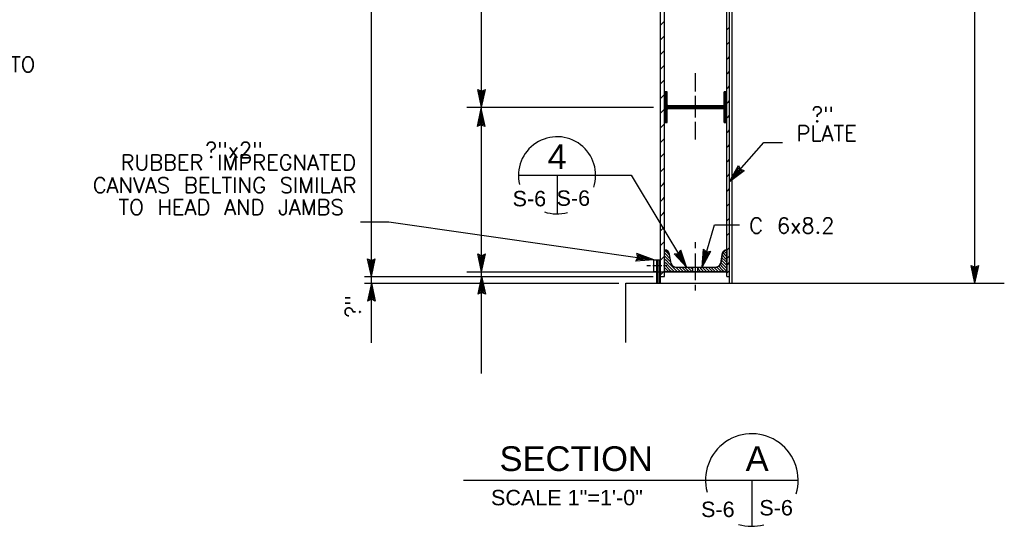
# Model space of a CAD drawing. Extents: x -27.8 to 14.2, y -21.6 to 8.4.
# Tile 13 of 30: x -8.5 to -0.6, y -8.3 to -4.2. Entities that reach past the tile are written whole.
import ezdxf
from ezdxf.enums import TextEntityAlignment as Align

# ---------------------------------------------------------------- set-up
doc = ezdxf.new("R2010")
doc.units = 0
doc.header["$MEASUREMENT"] = 0
doc.layers.add('01', color=7, linetype='CONTINUOUS')
doc.layers.add('02', color=7, linetype='CONTINUOUS')
doc.styles.add('ARIAL', font='Arial')
doc.styles.add('TXT_SHX', font='txt.shx')

msp = doc.modelspace()

# ---------------------------------------------------------------- linework, layer by layer
at = {"layer": '01', "color": 7, "linetype": 'CONTINUOUS'}
for p, q in [((-2.7788, -6.3546), (-2.7788, 2.0074)), ((-5.6998, -6.3006), (-5.6998, 1.9344)), ((-3.3258, -6.3006), (-3.3258, 1.9334)), ((-2.8218, -6.3006), (-2.8218, 1.9334)), ((-3.3588, -6.3546), (-3.3588, 1.8844)), ((-2.7998, -6.3546), (-2.7998, 1.8844)), ((-0.8138, -6.3546), (-0.8138, 1.7264)), ((-4.8078, -4.9286), (-4.8078, -3.2686)), ((-3.3588, -4.2636), (-3.3398, -4.2446)), ((-3.3398, -4.2446), (-3.3258, -4.2306)), ((-2.8218, -4.3016), (-2.8098, -4.2896)), ((-2.8098, -4.2896), (-2.7998, -4.2796)), ((-3.3588, -4.3826), (-3.3398, -4.3636)), ((-3.3398, -4.3636), (-3.3258, -4.3496)), ((-2.8218, -4.4206), (-2.8098, -4.4086)), ((-2.8098, -4.4086), (-2.7998, -4.3986)), ((-3.3588, -4.5016), (-3.3398, -4.4826)), ((-3.3398, -4.4826), (-3.3258, -4.4686)), ((-2.8218, -4.5396), (-2.8098, -4.5276)), ((-2.8098, -4.5276), (-2.7998, -4.5176)), ((-3.3588, -4.6206), (-3.3398, -4.6016)), ((-3.3398, -4.6016), (-3.3258, -4.5876)), ((-3.0758, -4.8006), (-3.0758, -4.6536)), ((-2.8218, -4.6586), (-2.8098, -4.6466)), ((-2.8098, -4.6466), (-2.7998, -4.6366)), ((-3.3588, -4.7396), (-3.3398, -4.7206)), ((-3.3398, -4.7206), (-3.3258, -4.7066)), ((-2.8218, -4.7776), (-2.8098, -4.7656)), ((-2.8098, -4.7656), (-2.7998, -4.7556)), ((-4.8078, -4.9286), (-4.8388, -4.7846)), ((-4.8388, -4.7846), (-4.8078, -4.7986)), ((-4.8078, -4.8916), (-4.8278, -4.7976)), ((-4.8278, -4.7976), (-4.8078, -4.8066)), ((-4.8078, -4.8556), (-4.8178, -4.8106)), ((-4.8178, -4.8106), (-4.8078, -4.8146)), ((-4.8078, -4.9286), (-4.7768, -4.7846)), ((-4.8078, -4.7986), (-4.7768, -4.7846)), ((-4.8078, -4.8916), (-4.7878, -4.7976)), ((-4.8078, -4.8066), (-4.7878, -4.7976)), ((-4.8078, -4.8556), (-4.7988, -4.8106)), ((-4.8078, -4.8146), (-4.7988, -4.8106)), ((-3.3588, -4.8586), (-3.3398, -4.8396)), ((-3.3398, -4.8396), (-3.3258, -4.8256)), ((-3.3258, -4.8036), (-3.3048, -4.8036)), ((-3.3258, -4.8106), (-3.3218, -4.8066)), ((-3.3258, -4.8206), (-3.3218, -4.8166)), ((-3.3258, -4.8306), (-3.3218, -4.8266)), ((-3.3258, -4.8406), (-3.3218, -4.8366)), ((-3.3258, -4.8506), (-3.3218, -4.8466)), ((-3.3258, -4.8606), (-3.3218, -4.8566)), ((-3.3218, -4.8066), (-3.3188, -4.8036)), ((-3.3218, -4.8166), (-3.3118, -4.8066)), ((-3.3218, -4.8266), (-3.3118, -4.8166)), ((-3.3218, -4.8366), (-3.3118, -4.8266)), ((-3.3218, -4.8466), (-3.3118, -4.8366)), ((-3.3218, -4.8566), (-3.3118, -4.8466)), ((-3.3218, -4.8666), (-3.3118, -4.8566)), ((-3.3118, -4.8066), (-3.3088, -4.8036)), ((-3.3118, -4.8166), (-3.3048, -4.8096)), ((-3.3118, -4.8266), (-3.3048, -4.8196)), ((-3.3118, -4.8366), (-3.3048, -4.8296)), ((-3.3118, -4.8466), (-3.3048, -4.8396)), ((-3.3118, -4.8566), (-3.3048, -4.8496)), ((-3.3118, -4.8666), (-3.3048, -4.8596)), ((-3.3048, -4.9086), (-3.3048, -4.8036)), ((-3.0758, -5.0116), (-3.0758, -4.8376)), ((-2.8428, -4.8036), (-2.8218, -4.8036)), ((-2.8428, -4.9086), (-2.8428, -4.8036)), ((-2.8428, -4.8076), (-2.8418, -4.8066)), ((-2.8428, -4.8176), (-2.8418, -4.8166)), ((-2.8428, -4.8276), (-2.8418, -4.8266)), ((-2.8428, -4.8376), (-2.8418, -4.8366)), ((-2.8428, -4.8476), (-2.8418, -4.8466)), ((-2.8428, -4.8576), (-2.8418, -4.8566)), ((-2.8418, -4.8066), (-2.8388, -4.8036)), ((-2.8418, -4.8166), (-2.8318, -4.8066)), ((-2.8418, -4.8266), (-2.8318, -4.8166)), ((-2.8418, -4.8366), (-2.8318, -4.8266)), ((-2.8418, -4.8466), (-2.8318, -4.8366)), ((-2.8418, -4.8566), (-2.8318, -4.8466)), ((-2.8418, -4.8666), (-2.8318, -4.8566)), ((-2.8318, -4.8066), (-2.8288, -4.8036)), ((-2.8318, -4.8166), (-2.8218, -4.8066)), ((-2.8318, -4.8266), (-2.8218, -4.8166)), ((-2.8318, -4.8366), (-2.8218, -4.8266)), ((-2.8318, -4.8466), (-2.8218, -4.8366)), ((-2.8318, -4.8566), (-2.8218, -4.8466)), ((-2.8318, -4.8666), (-2.8218, -4.8566)), ((-4.9268, -4.9286), (-3.4158, -4.9286)), ((-4.8128, -4.9406), (-4.8438, -5.0846)), ((-4.8128, -4.9406), (-4.7818, -5.0846)), ((-4.8078, -6.2616), (-4.8078, -4.9286)), ((-3.3258, -4.8706), (-3.3218, -4.8666)), ((-3.3258, -4.8806), (-3.3218, -4.8766)), ((-3.3258, -4.8906), (-3.3218, -4.8866)), ((-3.3258, -4.9006), (-3.3218, -4.8966)), ((-3.3258, -4.9106), (-3.3218, -4.9066)), ((-3.3258, -4.9206), (-3.3218, -4.9166)), ((-3.3258, -4.9296), (-3.3218, -4.9266)), ((-3.3258, -4.9406), (-3.3218, -4.9366)), ((-3.3218, -4.8766), (-3.3118, -4.8666)), ((-3.3218, -4.8866), (-3.3118, -4.8766)), ((-3.3218, -4.8966), (-3.3118, -4.8866)), ((-3.3218, -4.9066), (-3.3118, -4.8966)), ((-3.3218, -4.9166), (-3.3118, -4.9066)), ((-3.3218, -4.9266), (-3.3118, -4.9166)), ((-3.3218, -4.9366), (-3.3118, -4.9266)), ((-3.3218, -4.9466), (-3.3118, -4.9366)), ((-3.3118, -4.8766), (-3.3048, -4.8696)), ((-3.3118, -4.8866), (-3.3048, -4.8796)), ((-3.3118, -4.8966), (-3.3048, -4.8896)), ((-3.3118, -4.9066), (-3.3048, -4.8996)), ((-3.3118, -4.9166), (-3.3038, -4.9096)), ((-3.3118, -4.9266), (-3.3018, -4.9166)), ((-3.3118, -4.9366), (-3.3018, -4.9266)), ((-3.3118, -4.9466), (-3.3018, -4.9366)), ((-3.3018, -4.9166), (-3.3008, -4.9166)), ((-3.3018, -4.9266), (-3.2938, -4.9186)), ((-3.3018, -4.9366), (-3.2918, -4.9266)), ((-3.2948, -4.9186), (-2.8528, -4.9186)), ((-3.2948, -4.9386), (-2.8528, -4.9386)), ((-3.2938, -4.9386), (-3.2918, -4.9366)), ((-3.2918, -4.9266), (-3.2838, -4.9186)), ((-3.2918, -4.9366), (-3.2818, -4.9266)), ((-3.2838, -4.9386), (-3.2818, -4.9366)), ((-3.2818, -4.9266), (-3.2738, -4.9186)), ((-3.2818, -4.9366), (-3.2718, -4.9266)), ((-3.2738, -4.9386), (-3.2718, -4.9366)), ((-3.2718, -4.9266), (-3.2638, -4.9186)), ((-3.2718, -4.9366), (-3.2618, -4.9266)), ((-3.2638, -4.9386), (-3.2618, -4.9366)), ((-3.2618, -4.9266), (-3.2538, -4.9186)), ((-3.2618, -4.9366), (-3.2518, -4.9266)), ((-3.2538, -4.9386), (-3.2518, -4.9366)), ((-3.2518, -4.9266), (-3.2438, -4.9186)), ((-3.2518, -4.9366), (-3.2418, -4.9266)), ((-3.2438, -4.9386), (-3.2418, -4.9366)), ((-3.2418, -4.9266), (-3.2338, -4.9186)), ((-3.2418, -4.9366), (-3.2318, -4.9266)), ((-3.2338, -4.9386), (-3.2318, -4.9366)), ((-3.2318, -4.9266), (-3.2238, -4.9186)), ((-3.2318, -4.9366), (-3.2218, -4.9266)), ((-3.2238, -4.9386), (-3.2218, -4.9366)), ((-3.2218, -4.9266), (-3.2138, -4.9186)), ((-3.2218, -4.9366), (-3.2118, -4.9266)), ((-3.2138, -4.9386), (-3.2118, -4.9366)), ((-3.2118, -4.9266), (-3.2038, -4.9186)), ((-3.2118, -4.9366), (-3.2018, -4.9266)), ((-3.2038, -4.9386), (-3.2018, -4.9366)), ((-3.2018, -4.9266), (-3.1938, -4.9186)), ((-3.2018, -4.9366), (-3.1918, -4.9266)), ((-3.1938, -4.9386), (-3.1918, -4.9366)), ((-3.1918, -4.9266), (-3.1838, -4.9186)), ((-3.1918, -4.9366), (-3.1818, -4.9266)), ((-3.1838, -4.9386), (-3.1818, -4.9366)), ((-3.1818, -4.9266), (-3.1738, -4.9186)), ((-3.1818, -4.9366), (-3.1718, -4.9266)), ((-3.1738, -4.9386), (-3.1718, -4.9366)), ((-3.1718, -4.9266), (-3.1638, -4.9186)), ((-3.1718, -4.9366), (-3.1618, -4.9266)), ((-3.1638, -4.9386), (-3.1618, -4.9366)), ((-3.1618, -4.9266), (-3.1538, -4.9186)), ((-3.1618, -4.9366), (-3.1518, -4.9266)), ((-3.1558, -4.9286), (-2.9958, -4.9286)), ((-3.1538, -4.9386), (-3.1518, -4.9366)), ((-3.1518, -4.9266), (-3.1438, -4.9186)), ((-3.1518, -4.9366), (-3.1418, -4.9266)), ((-3.1438, -4.9386), (-3.1418, -4.9366)), ((-3.1418, -4.9266), (-3.1338, -4.9186)), ((-3.1418, -4.9366), (-3.1318, -4.9266)), ((-3.1338, -4.9386), (-3.1318, -4.9366)), ((-3.1318, -4.9266), (-3.1238, -4.9186)), ((-3.1318, -4.9366), (-3.1218, -4.9266)), ((-3.1238, -4.9386), (-3.1218, -4.9366)), ((-3.1218, -4.9266), (-3.1138, -4.9186)), ((-3.1218, -4.9366), (-3.1118, -4.9266)), ((-3.1138, -4.9386), (-3.1118, -4.9366)), ((-3.1118, -4.9266), (-3.1038, -4.9186)), ((-3.1118, -4.9366), (-3.1018, -4.9266)), ((-3.1038, -4.9386), (-3.1018, -4.9366)), ((-3.1018, -4.9266), (-3.0938, -4.9186)), ((-3.1018, -4.9366), (-3.0918, -4.9266)), ((-3.0938, -4.9386), (-3.0918, -4.9366)), ((-3.0918, -4.9266), (-3.0838, -4.9186)), ((-3.0918, -4.9366), (-3.0818, -4.9266)), ((-3.0838, -4.9386), (-3.0818, -4.9366)), ((-3.0818, -4.9266), (-3.0738, -4.9186)), ((-3.0818, -4.9366), (-3.0718, -4.9266)), ((-3.0738, -4.9386), (-3.0718, -4.9366)), ((-3.0718, -4.9266), (-3.0638, -4.9186)), ((-3.0718, -4.9366), (-3.0618, -4.9266)), ((-3.0638, -4.9386), (-3.0618, -4.9366)), ((-3.0618, -4.9266), (-3.0538, -4.9186)), ((-3.0618, -4.9366), (-3.0518, -4.9266)), ((-3.0538, -4.9386), (-3.0518, -4.9366)), ((-3.0518, -4.9266), (-3.0438, -4.9186)), ((-3.0518, -4.9366), (-3.0418, -4.9266)), ((-3.0438, -4.9386), (-3.0418, -4.9366)), ((-3.0418, -4.9266), (-3.0338, -4.9186)), ((-3.0418, -4.9366), (-3.0318, -4.9266)), ((-3.0338, -4.9386), (-3.0318, -4.9366)), ((-3.0318, -4.9266), (-3.0238, -4.9186)), ((-3.0318, -4.9366), (-3.0218, -4.9266)), ((-3.0238, -4.9386), (-3.0218, -4.9366)), ((-3.0218, -4.9266), (-3.0138, -4.9186)), ((-3.0218, -4.9366), (-3.0118, -4.9266)), ((-3.0138, -4.9386), (-3.0118, -4.9366)), ((-3.0118, -4.9266), (-3.0038, -4.9186)), ((-3.0118, -4.9366), (-3.0018, -4.9266)), ((-3.0038, -4.9386), (-3.0018, -4.9366)), ((-3.0018, -4.9266), (-2.9938, -4.9186)), ((-3.0018, -4.9366), (-2.9918, -4.9266)), ((-2.9938, -4.9386), (-2.9918, -4.9366)), ((-2.9918, -4.9266), (-2.9838, -4.9186)), ((-2.9918, -4.9366), (-2.9818, -4.9266)), ((-2.9838, -4.9386), (-2.9818, -4.9366)), ((-2.9818, -4.9266), (-2.9738, -4.9186)), ((-2.9818, -4.9366), (-2.9718, -4.9266)), ((-2.9738, -4.9386), (-2.9718, -4.9366)), ((-2.9718, -4.9266), (-2.9638, -4.9186)), ((-2.9718, -4.9366), (-2.9618, -4.9266)), ((-2.9638, -4.9386), (-2.9618, -4.9366)), ((-2.9618, -4.9266), (-2.9538, -4.9186)), ((-2.9618, -4.9366), (-2.9518, -4.9266)), ((-2.9538, -4.9386), (-2.9518, -4.9366)), ((-2.9518, -4.9266), (-2.9438, -4.9186)), ((-2.9518, -4.9366), (-2.9418, -4.9266)), ((-2.9438, -4.9386), (-2.9418, -4.9366)), ((-2.9418, -4.9266), (-2.9338, -4.9186)), ((-2.9418, -4.9366), (-2.9318, -4.9266)), ((-2.9338, -4.9386), (-2.9318, -4.9366)), ((-2.9318, -4.9266), (-2.9238, -4.9186)), ((-2.9318, -4.9366), (-2.9218, -4.9266)), ((-2.9238, -4.9386), (-2.9218, -4.9366)), ((-2.9218, -4.9266), (-2.9138, -4.9186)), ((-2.9218, -4.9366), (-2.9118, -4.9266)), ((-2.9138, -4.9386), (-2.9118, -4.9366)), ((-2.9118, -4.9266), (-2.9038, -4.9186)), ((-2.9118, -4.9366), (-2.9018, -4.9266)), ((-2.9038, -4.9386), (-2.9018, -4.9366)), ((-2.9018, -4.9266), (-2.8938, -4.9186)), ((-2.9018, -4.9366), (-2.8918, -4.9266)), ((-2.8938, -4.9386), (-2.8918, -4.9366)), ((-2.8918, -4.9266), (-2.8838, -4.9186)), ((-2.8918, -4.9366), (-2.8818, -4.9266)), ((-2.8838, -4.9386), (-2.8818, -4.9366)), ((-2.8818, -4.9266), (-2.8738, -4.9186)), ((-2.8818, -4.9366), (-2.8718, -4.9266)), ((-2.8738, -4.9386), (-2.8718, -4.9366)), ((-2.8718, -4.9266), (-2.8638, -4.9186)), ((-2.8718, -4.9366), (-2.8618, -4.9266)), ((-2.8638, -4.9386), (-2.8618, -4.9366)), ((-2.8618, -4.9266), (-2.8538, -4.9186)), ((-2.8618, -4.9366), (-2.8518, -4.9266)), ((-2.8538, -4.9386), (-2.8518, -4.9366)), ((-2.8518, -4.9266), (-2.8418, -4.9166)), ((-2.8518, -4.9366), (-2.8418, -4.9266)), ((-2.8468, -4.9406), (-2.8418, -4.9366)), ((-2.8428, -4.8676), (-2.8418, -4.8666)), ((-2.8428, -4.8776), (-2.8418, -4.8766)), ((-2.8428, -4.8876), (-2.8418, -4.8866)), ((-2.8428, -4.8976), (-2.8418, -4.8966)), ((-2.8428, -4.9076), (-2.8418, -4.9066)), ((-2.8418, -4.8766), (-2.8318, -4.8666)), ((-2.8418, -4.8866), (-2.8318, -4.8766)), ((-2.8418, -4.8966), (-2.8318, -4.8866)), ((-2.8418, -4.9066), (-2.8318, -4.8966)), ((-2.8418, -4.9166), (-2.8318, -4.9066)), ((-2.8418, -4.9266), (-2.8318, -4.9166)), ((-2.8418, -4.9366), (-2.8318, -4.9266)), ((-2.8418, -4.9466), (-2.8318, -4.9366)), ((-2.8318, -4.8766), (-2.8218, -4.8666)), ((-2.8318, -4.8866), (-2.8218, -4.8766)), ((-2.8318, -4.8966), (-2.8218, -4.8866)), ((-2.8318, -4.9066), (-2.8218, -4.8966)), ((-2.8318, -4.9166), (-2.8218, -4.9066)), ((-2.8318, -4.9266), (-2.8218, -4.9166)), ((-2.8318, -4.9366), (-2.8218, -4.9266)), ((-2.8318, -4.9466), (-2.8218, -4.9366)), ((-2.8218, -4.8966), (-2.8098, -4.8846)), ((-2.8098, -4.8846), (-2.7998, -4.8746)), ((-4.8128, -4.9776), (-4.8328, -5.0716)), ((-4.8128, -5.0136), (-4.8218, -5.0586)), ((-4.8128, -4.9776), (-4.7928, -5.0716)), ((-4.8128, -5.0136), (-4.8028, -5.0586)), ((-3.3588, -4.9776), (-3.3398, -4.9586)), ((-3.3398, -4.9586), (-3.3258, -4.9446)), ((-3.3258, -4.9506), (-3.3218, -4.9466)), ((-3.3258, -4.9606), (-3.3218, -4.9566)), ((-3.3258, -4.9706), (-3.3218, -4.9666)), ((-3.3258, -4.9806), (-3.3218, -4.9766)), ((-3.3258, -4.9906), (-3.3218, -4.9866)), ((-3.3258, -5.0006), (-3.3218, -4.9966)), ((-3.3258, -5.0106), (-3.3218, -5.0066)), ((-3.3258, -5.0206), (-3.3218, -5.0166)), ((-3.3218, -4.9566), (-3.3118, -4.9466)), ((-3.3218, -4.9666), (-3.3118, -4.9566)), ((-3.3218, -4.9766), (-3.3118, -4.9666)), ((-3.3218, -4.9866), (-3.3118, -4.9766)), ((-3.3218, -4.9966), (-3.3118, -4.9866)), ((-3.3218, -5.0066), (-3.3118, -4.9966)), ((-3.3218, -5.0166), (-3.3118, -5.0066)), ((-3.3218, -5.0266), (-3.3118, -5.0166)), ((-3.3118, -4.9566), (-3.3048, -4.9496)), ((-3.3118, -4.9666), (-3.3048, -4.9596)), ((-3.3118, -4.9766), (-3.3048, -4.9696)), ((-3.3118, -4.9866), (-3.3048, -4.9796)), ((-3.3118, -4.9966), (-3.3048, -4.9896)), ((-3.3118, -5.0066), (-3.3048, -4.9996)), ((-3.3118, -5.0166), (-3.3048, -5.0096)), ((-3.3118, -5.0266), (-3.3048, -5.0196)), ((-3.3048, -5.0536), (-3.3048, -4.9486)), ((-2.8438, -4.9476), (-2.8418, -4.9466)), ((-2.8428, -5.0536), (-2.8428, -4.9486)), ((-2.8428, -4.9576), (-2.8418, -4.9566)), ((-2.8428, -4.9676), (-2.8418, -4.9666)), ((-2.8428, -4.9776), (-2.8418, -4.9766)), ((-2.8428, -4.9876), (-2.8418, -4.9866)), ((-2.8428, -4.9976), (-2.8418, -4.9966)), ((-2.8428, -5.0076), (-2.8418, -5.0066)), ((-2.8428, -5.0176), (-2.8418, -5.0166)), ((-2.8418, -4.9566), (-2.8318, -4.9466)), ((-2.8418, -4.9666), (-2.8318, -4.9566)), ((-2.8418, -4.9766), (-2.8318, -4.9666)), ((-2.8418, -4.9866), (-2.8318, -4.9766)), ((-2.8418, -4.9966), (-2.8318, -4.9866)), ((-2.8418, -5.0066), (-2.8318, -4.9966)), ((-2.8418, -5.0166), (-2.8318, -5.0066)), ((-2.8418, -5.0266), (-2.8318, -5.0166)), ((-2.8318, -4.9566), (-2.8218, -4.9466)), ((-2.8318, -4.9666), (-2.8218, -4.9566)), ((-2.8318, -4.9766), (-2.8218, -4.9666)), ((-2.8318, -4.9866), (-2.8218, -4.9766)), ((-2.8318, -4.9966), (-2.8218, -4.9866)), ((-2.8318, -5.0066), (-2.8218, -4.9966)), ((-2.8318, -5.0166), (-2.8218, -5.0066)), ((-2.8318, -5.0266), (-2.8218, -5.0166)), ((-2.8218, -5.0156), (-2.8098, -5.0036)), ((-2.8098, -5.0036), (-2.7998, -4.9936)), ((-4.8128, -5.0706), (-4.8438, -5.0846)), ((-4.8128, -5.0626), (-4.8328, -5.0716)), ((-4.8128, -5.0546), (-4.8218, -5.0586)), ((-4.8028, -5.0586), (-4.8128, -5.0546)), ((-4.7928, -5.0716), (-4.8128, -5.0626)), ((-4.7818, -5.0846), (-4.8128, -5.0706)), ((-3.3588, -5.0966), (-3.3398, -5.0776)), ((-3.3398, -5.0776), (-3.3258, -5.0636)), ((-3.3258, -5.0306), (-3.3218, -5.0266)), ((-3.3258, -5.0406), (-3.3218, -5.0366)), ((-3.3258, -5.0506), (-3.3218, -5.0466)), ((-3.3258, -5.0536), (-3.3048, -5.0536)), ((-3.3218, -5.0366), (-3.3118, -5.0266)), ((-3.3218, -5.0466), (-3.3118, -5.0366)), ((-3.3188, -5.0536), (-3.3118, -5.0466)), ((-3.3118, -5.0366), (-3.3048, -5.0296)), ((-3.3118, -5.0466), (-3.3048, -5.0396)), ((-3.3088, -5.0536), (-3.3048, -5.0496)), ((-3.0758, -5.1906), (-3.0758, -5.0486)), ((-2.8428, -5.0276), (-2.8418, -5.0266)), ((-2.8428, -5.0376), (-2.8418, -5.0366)), ((-2.8428, -5.0476), (-2.8418, -5.0466)), ((-2.8428, -5.0536), (-2.8218, -5.0536)), ((-2.8418, -5.0366), (-2.8318, -5.0266)), ((-2.8418, -5.0466), (-2.8318, -5.0366)), ((-2.8388, -5.0536), (-2.8318, -5.0466)), ((-2.8318, -5.0366), (-2.8218, -5.0266)), ((-2.8318, -5.0466), (-2.8218, -5.0366)), ((-2.8288, -5.0536), (-2.8218, -5.0466)), ((-2.8218, -5.1346), (-2.8098, -5.1226)), ((-2.8098, -5.1226), (-2.7998, -5.1126)), ((-3.3588, -5.2156), (-3.3398, -5.1966)), ((-3.3398, -5.1966), (-3.3258, -5.1826)), ((-2.8218, -5.2536), (-2.8098, -5.2416)), ((-2.8098, -5.2416), (-2.7998, -5.2316)), ((-2.7998, -5.5296), (-2.5238, -5.2136)), ((-2.5238, -5.2136), (-2.3718, -5.2136)), ((-3.3588, -5.3346), (-3.3398, -5.3156)), ((-3.3398, -5.3156), (-3.3258, -5.3016)), ((-2.8218, -5.3726), (-2.8098, -5.3606)), ((-2.8098, -5.3606), (-2.7998, -5.3506)), ((-2.7998, -5.5296), (-2.7288, -5.4006)), ((-2.7758, -5.5016), (-2.7288, -5.4176)), ((-2.7288, -5.4006), (-2.7138, -5.4316)), ((-2.7288, -5.4176), (-2.7198, -5.4376)), ((-3.8858, -5.4806), (-3.5978, -5.4806)), ((-3.5978, -5.4806), (-3.1478, -6.2246)), ((-3.3588, -5.4536), (-3.3398, -5.4346)), ((-3.3398, -5.4346), (-3.3258, -5.4206)), ((-2.8218, -5.4916), (-2.8098, -5.4796)), ((-2.8098, -5.4796), (-2.7998, -5.4696)), ((-2.7998, -5.5296), (-2.6818, -5.4416)), ((-2.7758, -5.5016), (-2.6988, -5.4436)), ((-2.7518, -5.4746), (-2.7298, -5.4346)), ((-2.7518, -5.4746), (-2.7158, -5.4466)), ((-2.7298, -5.4346), (-2.7248, -5.4436)), ((-2.7248, -5.4436), (-2.7158, -5.4466)), ((-2.7198, -5.4376), (-2.6988, -5.4436)), ((-2.7138, -5.4316), (-2.6818, -5.4416)), ((-3.3588, -5.5726), (-3.3398, -5.5536)), ((-3.3398, -5.5536), (-3.3258, -5.5396)), ((-3.3398, -5.6726), (-3.3258, -5.6586)), ((-2.8218, -5.6106), (-2.8098, -5.5986)), ((-2.8098, -5.5986), (-2.7998, -5.5886)), ((-3.3588, -5.6916), (-3.3398, -5.6726)), ((-2.8218, -5.7296), (-2.8098, -5.7176)), ((-2.8098, -5.7176), (-2.7998, -5.7076)), ((-3.3588, -5.8106), (-3.3398, -5.7916)), ((-3.3398, -5.7916), (-3.3258, -5.7776)), ((-5.7878, -5.8576), (-5.5598, -5.8576)), ((-5.5598, -5.8576), (-3.4128, -6.1646)), ((-3.3398, -5.9106), (-3.3258, -5.8966)), ((-3.0218, -6.2246), (-2.9228, -5.8826)), ((-2.9228, -5.8826), (-2.7188, -5.8826)), ((-2.8218, -5.8486), (-2.8098, -5.8366)), ((-2.8098, -5.8366), (-2.7998, -5.8266)), ((-3.3588, -5.9296), (-3.3398, -5.9106)), ((-2.8218, -5.9676), (-2.8098, -5.9556)), ((-2.8098, -5.9556), (-2.7998, -5.9456)), ((-3.3588, -6.0486), (-3.3398, -6.0296)), ((-3.3398, -6.0296), (-3.3258, -6.0156)), ((-3.0758, -6.0716), (-3.0758, -6.0226)), ((-4.8078, -6.2616), (-4.8388, -6.1176)), ((-4.8388, -6.1176), (-4.8078, -6.1316)), ((-4.8078, -6.2246), (-4.8278, -6.1306)), ((-4.8278, -6.1306), (-4.8078, -6.1396)), ((-4.8078, -6.2616), (-4.7768, -6.1176)), ((-4.8078, -6.1316), (-4.7768, -6.1176)), ((-4.8078, -6.2246), (-4.7878, -6.1306)), ((-4.8078, -6.1396), (-4.7878, -6.1306)), ((-3.4128, -6.1646), (-3.5508, -6.1136)), ((-3.5418, -6.1466), (-3.5508, -6.1136)), ((-3.4498, -6.1596), (-3.5398, -6.1266)), ((-3.5338, -6.1476), (-3.5398, -6.1266)), ((-3.3398, -6.1486), (-3.3258, -6.1346)), ((-3.3258, -6.0856), (-3.3108, -6.1006)), ((-3.3258, -6.1096), (-3.3108, -6.1246)), ((-3.3258, -6.1326), (-3.3108, -6.1476)), ((-3.3108, -6.1006), (-3.2878, -6.1246)), ((-3.3108, -6.1246), (-3.2878, -6.1476)), ((-3.2878, -6.1216), (-3.2758, -6.1936)), ((-3.2488, -6.1176), (-3.2148, -6.1136)), ((-3.1478, -6.2246), (-3.2488, -6.1176)), ((-3.2328, -6.1226), (-3.2108, -6.1206)), ((-3.1668, -6.1926), (-3.2328, -6.1226)), ((-3.2178, -6.1286), (-3.2068, -6.1266)), ((-3.1858, -6.1626), (-3.2178, -6.1286)), ((-3.2148, -6.1136), (-3.1958, -6.0856)), ((-3.2108, -6.1206), (-3.1988, -6.1026)), ((-3.2068, -6.1266), (-3.2008, -6.1186)), ((-3.1858, -6.1626), (-3.2008, -6.1186)), ((-3.1668, -6.1926), (-3.1988, -6.1026)), ((-3.1478, -6.2246), (-3.1958, -6.0856)), ((-3.0758, -6.3296), (-3.0758, -6.1126)), ((-3.0218, -6.2246), (-3.0118, -6.0776)), ((-3.0218, -6.2246), (-2.9518, -6.0946)), ((-3.0118, -6.0776), (-2.9858, -6.0996)), ((-3.0118, -6.1886), (-3.0048, -6.0936)), ((-3.0118, -6.1886), (-2.9658, -6.1046)), ((-3.0048, -6.0936), (-2.9878, -6.1076)), ((-3.0018, -6.1546), (-2.9988, -6.1086)), ((-3.0018, -6.1546), (-2.9798, -6.1136)), ((-2.9988, -6.1086), (-2.9898, -6.1156)), ((-2.9898, -6.1156), (-2.9798, -6.1136)), ((-2.9878, -6.1076), (-2.9658, -6.1046)), ((-2.9858, -6.0996), (-2.9518, -6.0946)), ((-2.8598, -6.1216), (-2.8718, -6.1936)), ((-2.8608, -6.1256), (-2.8378, -6.1476)), ((-2.8558, -6.1066), (-2.8378, -6.1246)), ((-2.8448, -6.0936), (-2.8378, -6.1006)), ((-2.8378, -6.1006), (-2.8218, -6.1166)), ((-2.8378, -6.1246), (-2.8218, -6.1406)), ((-2.8298, -6.0856), (-2.8218, -6.0926)), ((-2.8218, -6.0866), (-2.8098, -6.0746)), ((-2.8098, -6.0746), (-2.7998, -6.0646)), ((-2.8098, -6.1416), (-2.7998, -6.1316)), ((-5.6998, -6.3006), (-5.7308, -6.1566)), ((-5.7308, -6.1566), (-5.6998, -6.1706)), ((-5.6998, -6.2636), (-5.7198, -6.1696)), ((-5.7198, -6.1696), (-5.6998, -6.1786)), ((-5.6998, -6.2276), (-5.7098, -6.1826)), ((-5.7098, -6.1826), (-5.6998, -6.1866)), ((-5.6998, -6.3006), (-5.6688, -6.1566)), ((-5.6998, -6.1706), (-5.6688, -6.1566)), ((-5.6998, -6.2636), (-5.6798, -6.1696)), ((-5.6998, -6.1786), (-5.6798, -6.1696)), ((-5.6998, -6.2276), (-5.6908, -6.1826)), ((-5.6998, -6.1866), (-5.6908, -6.1826)), ((-4.8078, -6.1886), (-4.8178, -6.1436)), ((-4.8178, -6.1436), (-4.8078, -6.1476)), ((-4.8078, -6.1886), (-4.7988, -6.1436)), ((-4.8078, -6.1476), (-4.7988, -6.1436)), ((-3.5598, -6.1746), (-3.5418, -6.1466)), ((-3.4128, -6.1646), (-3.5598, -6.1746)), ((-3.5458, -6.1656), (-3.5338, -6.1476)), ((-3.4498, -6.1596), (-3.5458, -6.1656)), ((-3.5308, -6.1576), (-3.5258, -6.1486)), ((-3.4848, -6.1546), (-3.5308, -6.1576)), ((-3.4848, -6.1546), (-3.5288, -6.1386)), ((-3.5258, -6.1486), (-3.5288, -6.1386)), ((-3.4698, -6.2106), (-3.4398, -6.2106)), ((-3.4208, -6.2106), (-3.3478, -6.2106)), ((-3.4128, -6.1646), (-3.3588, -6.1646)), ((-3.4128, -6.2596), (-3.4128, -6.1646)), ((-3.3898, -6.3546), (-3.3898, -6.1646)), ((-3.3798, -6.3546), (-3.3798, -6.1646)), ((-3.3668, -6.3546), (-3.3668, -6.1646)), ((-3.3588, -6.1676), (-3.3398, -6.1486)), ((-3.3338, -6.2106), (-3.3068, -6.2106)), ((-3.3258, -6.1566), (-3.3108, -6.1716)), ((-3.3258, -6.1806), (-3.3108, -6.1956)), ((-3.3258, -6.2036), (-3.3108, -6.2186)), ((-3.3108, -6.1476), (-3.2878, -6.1716)), ((-3.3108, -6.1716), (-3.2878, -6.1956)), ((-3.3108, -6.1956), (-3.2878, -6.2186)), ((-3.2878, -6.1476), (-3.2828, -6.1526)), ((-3.2878, -6.1716), (-3.2778, -6.1816)), ((-3.2878, -6.1956), (-3.2638, -6.2186)), ((-2.8888, -6.2156), (-2.8848, -6.2186)), ((-2.8768, -6.2036), (-2.8618, -6.2186)), ((-2.8708, -6.1856), (-2.8618, -6.1956)), ((-2.8678, -6.1656), (-2.8618, -6.1716)), ((-2.8638, -6.1456), (-2.8618, -6.1476)), ((-2.8618, -6.1476), (-2.8378, -6.1716)), ((-2.8618, -6.1716), (-2.8378, -6.1956)), ((-2.8618, -6.1956), (-2.8378, -6.2186)), ((-2.8378, -6.1476), (-2.8218, -6.1636)), ((-2.8378, -6.1716), (-2.8218, -6.1876)), ((-2.8378, -6.1956), (-2.8218, -6.2106)), ((-2.8218, -6.1536), (-2.8098, -6.1416)), ((-2.8218, -6.2056), (-2.8098, -6.1936)), ((-2.8098, -6.1936), (-2.7998, -6.1836)), ((-0.8138, -6.3546), (-0.8448, -6.2106)), ((-0.8448, -6.2106), (-0.8138, -6.2246)), ((-0.8138, -6.3546), (-0.7828, -6.2106)), ((-0.8138, -6.2246), (-0.7828, -6.2106)), ((-4.9268, -6.2616), (-3.4468, -6.2616)), ((-4.9268, -6.2616), (-3.1998, -6.2616)), ((-4.9268, -6.2616), (-3.1998, -6.2616)), ((-4.9268, -6.2616), (-3.4158, -6.2616)), ((-4.8078, -6.2986), (-4.8078, -6.2616)), ((-3.4128, -6.2596), (-3.3888, -6.2596)), ((-3.3588, -6.2866), (-3.3398, -6.2676)), ((-3.3398, -6.2676), (-3.3258, -6.2536)), ((-3.3258, -6.2276), (-3.3108, -6.2426)), ((-3.3258, -6.2516), (-3.3158, -6.2616)), ((-3.3258, -6.2616), (-2.8218, -6.2616)), ((-3.3108, -6.2186), (-3.2878, -6.2426)), ((-3.3108, -6.2426), (-3.2918, -6.2616)), ((-3.2878, -6.2186), (-3.2638, -6.2426)), ((-3.2878, -6.2426), (-3.2678, -6.2616)), ((-3.2638, -6.2186), (-3.2398, -6.2426)), ((-3.2638, -6.2426), (-3.2448, -6.2616)), ((-3.2398, -6.2426), (-3.2208, -6.2616)), ((-3.2348, -6.2246), (-3.2168, -6.2426)), ((-3.2298, -6.2246), (-2.9178, -6.2246)), ((-3.2168, -6.2426), (-3.1968, -6.2616)), ((-3.2108, -6.2246), (-3.1928, -6.2426)), ((-3.1928, -6.2426), (-3.1738, -6.2616)), ((-3.1868, -6.2246), (-3.1688, -6.2426)), ((-3.1688, -6.2426), (-3.1498, -6.2616)), ((-3.1638, -6.2246), (-3.1458, -6.2426)), ((-3.1458, -6.2426), (-3.1258, -6.2616)), ((-3.1398, -6.2246), (-3.1218, -6.2426)), ((-3.1218, -6.2426), (-3.1028, -6.2616)), ((-3.1158, -6.2246), (-3.0988, -6.2416)), ((-3.0988, -6.2616), (-3.0988, -6.2246)), ((-3.0568, -6.2616), (-3.0568, -6.2246)), ((-3.0568, -6.2366), (-3.0508, -6.2426)), ((-3.0508, -6.2426), (-3.0318, -6.2616)), ((-3.0448, -6.2246), (-3.0268, -6.2426)), ((-3.0268, -6.2426), (-3.0078, -6.2616)), ((-3.0218, -6.2246), (-3.0038, -6.2426)), ((-3.0038, -6.2426), (-2.9838, -6.2616)), ((-2.9978, -6.2246), (-2.9798, -6.2426)), ((-2.9798, -6.2426), (-2.9608, -6.2616)), ((-2.9738, -6.2246), (-2.9558, -6.2426)), ((-2.9558, -6.2426), (-2.9368, -6.2616)), ((-2.9508, -6.2246), (-2.9328, -6.2426)), ((-2.9328, -6.2426), (-2.9128, -6.2616)), ((-2.9268, -6.2246), (-2.9088, -6.2426)), ((-2.9088, -6.2426), (-2.8898, -6.2616)), ((-2.9048, -6.2226), (-2.8848, -6.2426)), ((-2.8848, -6.2186), (-2.8618, -6.2426)), ((-2.8848, -6.2426), (-2.8658, -6.2616)), ((-2.8618, -6.2186), (-2.8378, -6.2426)), ((-2.8618, -6.2426), (-2.8418, -6.2616)), ((-2.8378, -6.2186), (-2.8218, -6.2346)), ((-2.8378, -6.2426), (-2.8218, -6.2586)), ((-2.8218, -6.2726), (-2.8098, -6.2606)), ((-2.8098, -6.2606), (-2.7998, -6.2506)), ((-0.8138, -6.3176), (-0.8338, -6.2236)), ((-0.8338, -6.2236), (-0.8138, -6.2326)), ((-0.8138, -6.2816), (-0.8238, -6.2366)), ((-0.8238, -6.2366), (-0.8138, -6.2406)), ((-0.8138, -6.3176), (-0.7938, -6.2236)), ((-0.8138, -6.2326), (-0.7938, -6.2236)), ((-0.8138, -6.2816), (-0.8048, -6.2366)), ((-0.8138, -6.2406), (-0.8048, -6.2366)), ((-5.7568, -6.3006), (-3.4188, -6.3006)), ((-5.7568, -6.3546), (-3.6958, -6.3546)), ((-5.6998, -6.3546), (-5.7308, -6.4986)), ((-5.6998, -6.3546), (-5.6998, -6.3006)), ((-5.6998, -6.8366), (-5.6998, -6.3546)), ((-5.6998, -6.3546), (-5.6688, -6.4986)), ((-4.8078, -6.2986), (-4.8388, -6.4426)), ((-4.8078, -6.3356), (-4.8278, -6.4296)), ((-4.8078, -6.3716), (-4.8168, -6.4166)), ((-4.8078, -7.0866), (-4.8078, -6.2986)), ((-4.8078, -6.2986), (-4.7768, -6.4426)), ((-4.8078, -6.3356), (-4.7878, -6.4296)), ((-4.8078, -6.3716), (-4.7978, -6.4166)), ((-3.6398, -6.8336), (-3.6398, -6.3546)), ((-3.6398, -6.3546), (-0.5758, -6.3546)), ((-3.3588, -6.3006), (-3.3258, -6.3006)), ((-3.0758, -6.4146), (-3.0758, -6.3686)), ((-2.8218, -6.3006), (-2.7998, -6.3006)), ((-5.6998, -6.3916), (-5.7198, -6.4856)), ((-5.6998, -6.4276), (-5.7088, -6.4726)), ((-5.6998, -6.3916), (-5.6798, -6.4856)), ((-5.6998, -6.4276), (-5.6898, -6.4726)), ((-4.8078, -6.4286), (-4.8388, -6.4426)), ((-4.8078, -6.4206), (-4.8278, -6.4296)), ((-4.8078, -6.4126), (-4.8168, -6.4166)), ((-4.7978, -6.4166), (-4.8078, -6.4126)), ((-4.7878, -6.4296), (-4.8078, -6.4206)), ((-4.7768, -6.4426), (-4.8078, -6.4286)), ((-5.6998, -6.4846), (-5.7308, -6.4986)), ((-5.6998, -6.4766), (-5.7198, -6.4856)), ((-5.6998, -6.4686), (-5.7088, -6.4726)), ((-5.6898, -6.4726), (-5.6998, -6.4686)), ((-5.6798, -6.4856), (-5.6998, -6.4766)), ((-5.6688, -6.4986), (-5.6998, -6.4846)), ((-4.9538, -7.9486), (-2.2448, -7.9486)), ((-2.6198, -7.9486), (-2.6198, -8.3236))]:
    msp.add_line(p, q, dxfattribs=at)
for points in [[(-3.3258, -5.0536), (-3.3048, -5.0536), (-3.3048, -4.9486), (-3.3038, -4.9446), (-3.3028, -4.9426), (-3.3018, -4.9406), (-3.2988, -4.9396), (-3.2948, -4.9386), (-2.8528, -4.9386), (-2.8488, -4.9396), (-2.8458, -4.9416), (-2.8448, -4.9436), (-2.8428, -4.9486), (-2.8428, -5.0536), (-2.8218, -5.0536), (-2.8218, -4.8036), (-2.8428, -4.8036), (-2.8428, -4.9086), (-2.8448, -4.9146), (-2.8488, -4.9176), (-2.8528, -4.9186), (-3.2948, -4.9186), (-3.3008, -4.9166), (-3.3038, -4.9136), (-3.3048, -4.9086), (-3.3048, -4.8036), (-3.3258, -4.8036)], [(-3.3258, -6.0836), (-3.3128, -6.0866), (-3.3038, -6.0926), (-3.2948, -6.1026), (-3.2898, -6.1126), (-3.2878, -6.1216), (-3.2758, -6.1936), (-3.2708, -6.2026), (-3.2618, -6.2136), (-3.2548, -6.2186), (-3.2478, -6.2216), (-3.2388, -6.2246), (-3.2298, -6.2246), (-2.9178, -6.2246), (-2.9068, -6.2236), (-2.8978, -6.2206), (-2.8898, -6.2176), (-2.8828, -6.2116), (-2.8778, -6.2046), (-2.8718, -6.1936), (-2.8598, -6.1216), (-2.8568, -6.1086), (-2.8508, -6.0986), (-2.8448, -6.0936), (-2.8398, -6.0896), (-2.8348, -6.0866), (-2.8218, -6.0836), (-2.8218, -6.2616), (-3.3258, -6.2616)]]:
    msp.add_lwpolyline(points, close=True, dxfattribs=at)
for centre, radius, start, end in [((-3.2948, -4.9086), 0.01, 180, 270), ((-3.2948, -4.9486), 0.01, 90, 180), ((-2.8528, -4.9086), 0.01, 270, 360), ((-2.8528, -4.9486), 0.01, 0, 90), ((-3.3287, -6.1242), 0.0407, 4.19493, 86.30988), ((-2.8189, -6.1242), 0.0407, 93.69013, 175.80507), ((-3.2323, -6.1793), 0.0453, 197.8403, 273.24922), ((-2.9152, -6.1793), 0.0453, 266.75078, 342.1597), ((-2.6198, -7.9486), 0.375, 342.70891, 195.26862), ((-2.6198, -7.9486), 0.375, 253.4742, 284.92162)]:
    msp.add_arc(centre, radius, start, end, dxfattribs=at)
at = {"layer": '02', "color": 7, "linetype": 'CONTINUOUS'}
for p, q in [((-4.5088, -5.4806), (-3.8848, -5.4806)), ((-4.1968, -5.4806), (-4.1968, -5.7926))]:
    msp.add_line(p, q, dxfattribs=at)
for start, end in [(341.96976, 193.81208), (251.04049, 285.74671)]:
    msp.add_arc((-4.1968, -5.4806), 0.3125, start, end, dxfattribs=at)

# ---------------------------------------------------------------- texts
at = {"layer": '01', "color": 7, "linetype": 'CONTINUOUS'}
for s, height, style, p in [('ANCHOR STRAPS, WELD TO', 0.124998, 'TXT_SHX', (-9.5818, -4.6446)), ('?"', 0.125, 'TXT_SHX', (-2.0469, -5.0496)), ('RUBBER IMPREGNATED', 0.124998, 'TXT_SHX', (-6.7763, -5.4386)), ('CANVAS BELTING SIMILAR', 0.124998, 'TXT_SHX', (-6.888, -5.6236)), ('TO HEAD AND JAMBS', 0.124998, 'TXT_SHX', (-6.835, -5.8006)), ('SECTION', 0.2, 'ARIAL', (-4.0417, -7.8756)), ('A', 0.2, 'ARIAL', (-2.5767, -7.8746)), ('S-6', 0.125, 'ARIAL', (-2.8951, -8.2486)), ('S-6', 0.125, 'ARIAL', (-2.4231, -8.2356))]:
    msp.add_text(s, height=height, dxfattribs=dict(at, style=style)).set_placement(p, align=Align.CENTER)
at = {"layer": '01', "color": 7, "linetype": 'CONTINUOUS', "style": 'TXT_SHX'}
msp.add_text('PLATE', height=0.125, dxfattribs=at).set_placement((-1.7708, -5.2031), align=Align.RIGHT)
at = {"layer": '01', "color": 7, "linetype": 'CONTINUOUS'}
for s, height, style, p in [('?"x2"', 0.125, 'TXT_SHX', (-7.0448, -5.3376)), ('C 6x8.2', 0.125, 'TXT_SHX', (-2.6408, -5.9506)), ('SCALE 1"=1\'-0"', 0.124998, 'ARIAL', (-4.7318, -8.1534))]:
    msp.add_text(s, height=height, dxfattribs=dict(at, style=style)).set_placement(p)
at = {"layer": '01', "color": 7, "linetype": 'CONTINUOUS', "style": 'TXT_SHX'}
msp.add_text('?"', height=0.125, rotation=90, dxfattribs=at).set_placement((-5.7878, -6.4527), align=Align.RIGHT)
at = {"layer": '02', "color": 7, "linetype": 'CONTINUOUS', "style": 'ARIAL'}
for s, height, p in [('4', 0.2, (-4.1958, -5.4296)), ('S-6', 0.125, (-4.4211, -5.7316)), ('S-6', 0.125, (-4.0651, -5.7276))]:
    msp.add_text(s, height=height, dxfattribs=at).set_placement(p, align=Align.CENTER)

doc.saveas('drawing.dxf')
